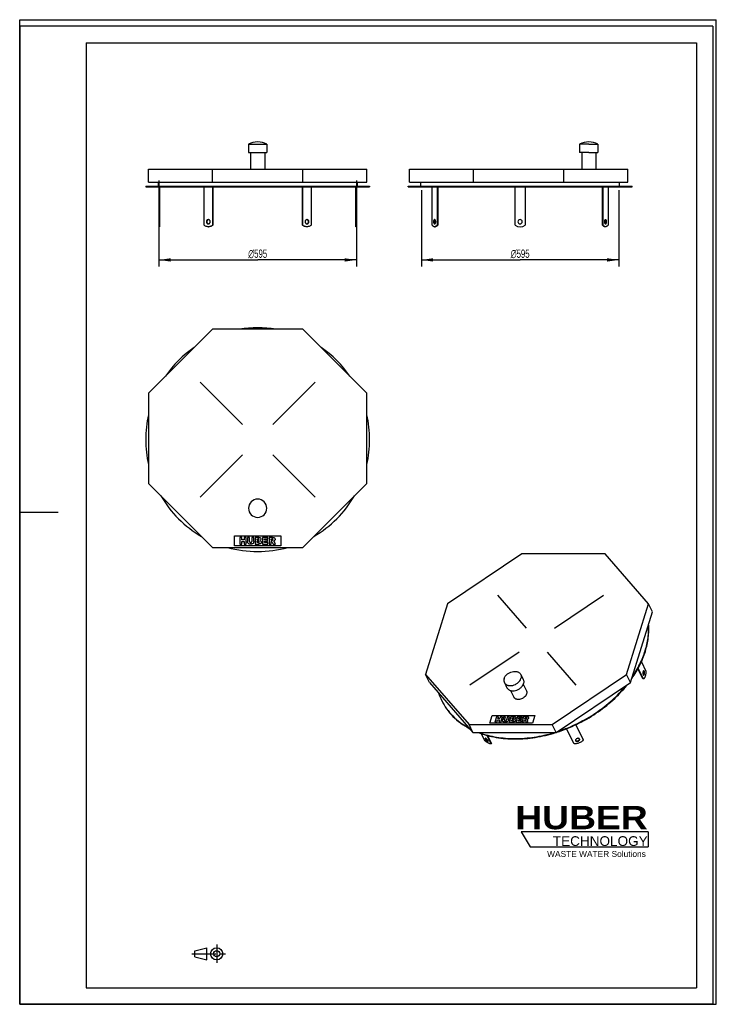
# Model space of a CAD drawing. Header units: millimetres. Extents: x 0 to 2100, y 0 to 2970.
import ezdxf

# ---------------------------------------------------------------- set-up
doc = ezdxf.new("R2010")
doc.units = ezdxf.units.MM
doc.header["$LTSCALE"] = 193.6
doc.linetypes.add('CENTER', pattern=[0.6, 0.375, -0.075, 0.075, -0.075])
doc.layers.get('0').update_dxf_attribs({"linetype": 'CONTINUOUS'})
for name, color, linetype in [('_2D-BEM', 7, 'CONTINUOUS'), ('_ACHSEN', 7, 'CONTINUOUS'), ('_KURVEN', 7, 'CONTINUOUS'), ('HUBER_Logo_BL0', 7, 'CONTINUOUS')]:
    doc.layers.add(name, color=color, linetype=linetype)
doc.styles.get("Standard").update_dxf_attribs({"font": 'txt', "width": 0.7})
doc.styles.add('TEXTSTYLE_2', font='ariblk.ttf')
doc.styles.add('TEXTSTYLE_3', font='arial.ttf')
doc.styles.add('TEXTSTYLE_4', font='gdt', dxfattribs={"width": 0.7})
doc.dimstyles.new('DIMSTYLE_1', dxfattribs={"dimtxt": 25, "dimasz": 35, "dimexe": 2, "dimexo": 1, "dimtad": 1, "dimdec": 1, "dimtxsty": 'STANDARD', "dimblk": '_FILLED', "dimblk1": '_FILLED', "dimblk2": '_FILLED', "dimcen": 0.09, "dimadec": 1, "dimazin": 2, "dimtp": 0.8, "dimtm": 0.8, "dimtfac": 1, "dimtdec": 1, "dimtofl": 0, "dimtmove": 0, "dimatfit": 3, "dimldrblk": '_FILLED', "dimfxl": 1, "dimtolj": 1, "dimarcsym": 0})

# ---------------------------------------------------------------- blocks, each defined once
blk = doc.blocks.new('HUBER_LOGO_BL0', base_point=(1705.8, 504.8))
at = {"layer": 'HUBER_Logo_BL0', "color": 5, "linetype": 'CONTINUOUS'}
for p, q in [((1894.2, 520.3), (1511.7, 520.3)), ((1511.7, 520.3), (1538.7, 475.3)), ((1894.2, 520.3), (1894.2, 475.3)), ((1538.7, 475.3), (1894.2, 475.3))]:
    blk.add_line(p, q, dxfattribs=at)
at = {"layer": 'HUBER_Logo_BL0', "color": 2, "linetype": 'CONTINUOUS', "attachment_point": 3, "line_spacing_factor": 0.78}
for s, insert, char_height, width, style in [('HUBER\\P\\Farial.ttf;\\H29.25;TECHNOLOGY ', (1893.2, 598.3), 70.2, 387.672, 'TEXTSTYLE_2'), ('WASTE WATER Solutions', (1887.6, 462.6), 18, 297.033, 'TEXTSTYLE_3')]:
    blk.add_mtext(s, dxfattribs=dict(at, insert=insert, char_height=char_height, width=width, style=style))
blk = doc.blocks.new('_FILLED')
at = {"color": 0, "linetype": 'BYBLOCK'}
blk.add_solid([(0, 0), (-1, 0.143), (-1, -0.143)], dxfattribs=at)
blk = doc.blocks.new('*D0')
at = {"layer": '_2D-BEM', "color": 2, "linetype": 'CONTINUOUS'}
for p, q in [((419.9, 2485.4), (419.9, 2225.4)), ((1014.9, 2485.4), (1014.9, 2225.4)), ((419.9, 2245.4), (717.4, 2245.4)), ((1014.9, 2245.4), (717.4, 2245.4))]:
    blk.add_line(p, q, dxfattribs=at)
at = {"layer": '_2D-BEM', "color": 2, "linetype": 'CONTINUOUS', "xscale": 35, "yscale": 35, "zscale": 35, "rotation": 180}
blk.add_blockref('_FILLED', (419.9, 2245.4), dxfattribs=at)
at = {"layer": '_2D-BEM', "color": 2, "linetype": 'CONTINUOUS', "xscale": 35, "yscale": 35, "zscale": 35}
blk.add_blockref('_FILLED', (1014.9, 2245.4), dxfattribs=at)
at = {"layer": '_2D-BEM', "color": 2, "linetype": 'CONTINUOUS', "insert": (717.4, 2276.7), "char_height": 25, "width": 133.036, "attachment_point": 2, "line_spacing_factor": 0.9, "style": 'TEXTSTYLE_4'}
blk.add_mtext('{\\Fgdt;n}\\Ftxt;595', dxfattribs=at)
blk = doc.blocks.new('*D1')
at = {"layer": '_2D-BEM', "color": 2, "linetype": 'CONTINUOUS'}
for p, q in [((1211, 2455.4), (1211, 2225.4)), ((1806, 2455.4), (1806, 2225.4)), ((1211, 2245.4), (1508.5, 2245.4)), ((1806, 2245.4), (1508.5, 2245.4))]:
    blk.add_line(p, q, dxfattribs=at)
at = {"layer": '_2D-BEM', "color": 2, "linetype": 'CONTINUOUS', "xscale": 35, "yscale": 35, "zscale": 35, "rotation": 180}
blk.add_blockref('_FILLED', (1211, 2245.4), dxfattribs=at)
at = {"layer": '_2D-BEM', "color": 2, "linetype": 'CONTINUOUS', "xscale": 35, "yscale": 35, "zscale": 35}
blk.add_blockref('_FILLED', (1806, 2245.4), dxfattribs=at)
at = {"layer": '_2D-BEM', "color": 2, "linetype": 'CONTINUOUS', "insert": (1508.5, 2276.7), "char_height": 25, "width": 133.036, "attachment_point": 2, "line_spacing_factor": 0.9, "style": 'TEXTSTYLE_4'}
blk.add_mtext('{\\Fgdt;n}\\Ftxt;595', dxfattribs=at)
blk = doc.blocks.new('PROJEKTIONSMETHODE_1_BL1', base_point=(570, 152.5))
at = {"color": 2, "linetype": 'CENTER'}
for p, q in [((593.8, 180), (593.8, 125)), ((518.7, 152.5), (621.3, 152.5))]:
    blk.add_line(p, q, dxfattribs=at)
at = {"color": 2, "linetype": 'CONTINUOUS'}
for p, q in [((527.8, 161.7), (564.5, 170.8)), ((527.8, 143.3), (527.8, 161.7)), ((564.5, 134.2), (564.5, 170.8)), ((527.8, 143.3), (564.5, 134.2))]:
    blk.add_line(p, q, dxfattribs=at)
for radius in [18.3, 9.17]:
    blk.add_circle((593.8, 152.5), radius, dxfattribs=at)

msp = doc.modelspace()

# ---------------------------------------------------------------- linework, layer by layer
at = {"color": 7, "linetype": 'CONTINUOUS'}
for p, q in [((0, 2970), (2100, 2970)), ((0, 0), (0, 2970)), ((0, 2970), (2100, 2970)), ((0, 0), (0, 2970)), ((2100, 0), (2100, 2970)), ((2100, 0), (2100, 2970)), ((388.35, 2519.4), (544.11, 2519.4)), ((388.35, 2480.4), (388.35, 2519.4)), ((544.11, 2519.4), (581.08, 2519.4)), ((581.08, 2519.4), (853.63, 2519.4)), ((581.08, 2480.4), (581.08, 2519.4)), ((853.63, 2519.4), (890.59, 2519.4)), ((853.63, 2480.4), (853.63, 2519.4)), ((890.59, 2519.4), (1046.35, 2519.4)), ((1046.35, 2480.4), (1046.35, 2519.4)), ((1175.46, 2519.4), (1335.22, 2519.4)), ((1175.46, 2480.4), (1175.46, 2519.4)), ((1335.22, 2519.4), (1368.19, 2519.4)), ((1368.19, 2519.4), (1640.74, 2519.4)), ((1368.19, 2480.4), (1368.19, 2519.4)), ((1640.74, 2519.4), (1681.7, 2519.4)), ((1640.74, 2480.4), (1640.74, 2519.4)), ((1681.7, 2519.4), (1833.46, 2519.4)), ((1833.46, 2480.4), (1833.46, 2519.4)), ((379.85, 2467.4), (379.85, 2465.4)), ((379.85, 2467.4), (417.85, 2467.4)), ((379.85, 2465.4), (419.85, 2465.4)), ((388.35, 2480.4), (581.08, 2480.4)), ((417.85, 2480.4), (417.85, 2467.4)), ((417.85, 2467.4), (1016.85, 2467.4)), ((419.85, 2465.4), (555.61, 2465.4)), ((555.61, 2465.4), (581.59, 2465.4)), ((581.08, 2480.4), (853.63, 2480.4)), ((581.59, 2465.4), (853.11, 2465.4)), ((853.11, 2465.4), (879.09, 2465.4)), ((853.63, 2480.4), (1046.35, 2480.4)), ((879.09, 2465.4), (1014.85, 2465.4)), ((1014.85, 2465.4), (1054.85, 2465.4)), ((1016.85, 2480.4), (1016.85, 2467.4)), ((1016.85, 2467.4), (1054.85, 2467.4)), ((1054.85, 2467.4), (1054.85, 2465.4)), ((1170.96, 2467.4), (1208.96, 2467.4)), ((1170.96, 2465.4), (1170.96, 2467.4)), ((1170.96, 2465.4), (1210.96, 2465.4)), ((1175.46, 2480.4), (1368.19, 2480.4)), ((1208.96, 2467.4), (1208.96, 2480.4)), ((1208.96, 2467.4), (1508.46, 2467.4)), ((1210.96, 2465.4), (1243.32, 2465.4)), ((1243.32, 2465.4), (1243.65, 2465.4)), ((1243.65, 2465.4), (1243.66, 2465.4)), ((1243.66, 2465.4), (1258.32, 2465.4)), ((1258.32, 2465.4), (1493.46, 2465.4)), ((1368.19, 2480.4), (1640.74, 2480.4)), ((1493.46, 2465.4), (1508.46, 2465.4)), ((1508.46, 2467.4), (1807.96, 2467.4)), ((1508.46, 2465.4), (1523.46, 2465.4)), ((1523.46, 2465.4), (1758.61, 2465.4)), ((1640.74, 2480.4), (1833.46, 2480.4)), ((1758.61, 2465.4), (1773.26, 2465.4)), ((1773.26, 2465.4), (1773.28, 2465.4)), ((1773.28, 2465.4), (1773.61, 2465.4)), ((1773.61, 2465.4), (1805.96, 2465.4)), ((1805.96, 2465.4), (1845.96, 2465.4)), ((1807.96, 2467.4), (1807.96, 2480.4)), ((1807.96, 2467.4), (1845.96, 2467.4)), ((1845.96, 2465.4), (1845.96, 2467.4)), ((581.08, 2036.27), (388.35, 1843.55)), ((853.63, 2036.27), (581.08, 2036.27)), ((1046.35, 1843.55), (853.63, 2036.27)), ((388.35, 1843.55), (388.35, 1570.99)), ((1046.35, 1570.99), (1046.35, 1843.55)), ((388.35, 1570.99), (581.08, 1378.27)), ((853.63, 1378.27), (1046.35, 1570.99)), ((581.08, 1378.27), (853.63, 1378.27)), ((1513.82, 1359.11), (1289.66, 1208.15)), ((1764.86, 1359.11), (1513.82, 1359.11)), ((1895.72, 1208.15), (1764.86, 1359.11)), ((1289.66, 1208.15), (1223.69, 994.65)), ((1829.74, 994.65), (1895.72, 1208.15)), ((1907.62, 1183.9), (1895.72, 1208.15)), ((1841.64, 970.41), (1907.62, 1183.9)), ((1235.58, 970.41), (1223.69, 994.65)), ((1223.69, 994.65), (1354.54, 843.68)), ((1605.58, 843.68), (1829.74, 994.65)), ((1841.64, 970.41), (1829.74, 994.65)), ((1235.58, 970.41), (1366.44, 819.44)), ((1617.48, 819.44), (1841.64, 970.41)), ((1354.54, 843.68), (1605.58, 843.68)), ((1366.44, 819.44), (1354.54, 843.68)), ((1617.48, 819.44), (1605.58, 843.68)), ((1366.44, 819.44), (1617.48, 819.44)), ((0, 0), (2100, 0)), ((0, 0), (2100, 0))]:
    msp.add_line(p, q, dxfattribs=at)
at = {"color": 3, "linetype": 'CONTINUOUS'}
for p, q in [((0, 2950), (0, 1485)), ((2090, 2950), (0, 2950)), ((2090, 2950), (2090, 0)), ((0, 1485), (0, 0)), ((0, 1485), (116, 1485)), ((2090, 0), (0, 0))]:
    msp.add_line(p, q, dxfattribs=at)
at = {"color": 5, "linetype": 'CONTINUOUS'}
for p, q in [((200, 2900), (2040, 2900)), ((200, 2900), (200, 50)), ((2040, 2900), (2040, 50)), ((200, 50), (2040, 50))]:
    msp.add_line(p, q, dxfattribs=at)
at = {"color": 7, "linetype": 'CONTINUOUS'}
for centre, radius, start, end in [((717.35, 1703.27), 337.5, 80.6658, 99.3342), ((717.35, 1703.27), 337.5, 124.49949, 145.48396), ((717.35, 1703.27), 337.5, 34.51604, 55.50051), ((717.35, 1703.27), 337.5, 167.13451, 180), ((717.35, 1703.27), 337.5, 0, 12.86549), ((717.35, 1703.27), 337.5, 180, 192.86549), ((717.35, 1703.27), 337.5, 347.13451, 360), ((717.35, 1703.27), 337.5, 210.1222, 239.86176), ((717.35, 1703.27), 337.5, 300.13824, 329.8778), ((717.35, 1703.27), 337.5, 254.37688, 285.62312), ((1430.14, 995.01), 176.57, 198.43051, 206.12754), ((1429.34, 994.66), 175.69, 206.13854, 206.59005)]:
    msp.add_arc(centre, radius, start, end, dxfattribs=at)
for points, knots in [([(1885.46, 1065.94), (1889.49, 1079), (1893.95, 1098.91), (1896.18, 1125.57), (1896.04, 1138.66), (1895.65, 1145.11)], [0, 0, 0, 0, 0.5112759, 0.7582047, 1, 1, 1, 1]), ([(1886.07, 1064.7), (1890.24, 1078.2), (1894.79, 1098.8), (1896.88, 1126.37), (1896.58, 1139.89), (1896.09, 1146.54)], [0, 0, 0, 0, 0.5115858, 0.7584118, 1, 1, 1, 1]), ([(1845.5, 982.85), (1854.41, 995.73), (1870.12, 1022.05), (1881.67, 1050.48), (1886.07, 1064.7)], [0, 0, 0, 0, 0.5125795, 1, 1, 1, 1]), ([(1846.72, 986.77), (1855.19, 999.26), (1870.15, 1024.76), (1881.21, 1052.21), (1885.46, 1065.94)], [0, 0, 0, 0, 0.512191, 1, 1, 1, 1]), ([(1619.29, 820.64), (1640.14, 827.3), (1680.95, 843.64), (1737.78, 876.26), (1788.56, 915.92), (1817.78, 946.81), (1830.76, 963.05)], [0, 0, 0, 0, 0.2542065, 0.5085868, 0.7585629, 1, 1, 1, 1]), ([(1623.46, 823.44), (1643.45, 830.07), (1682.58, 846.1), (1737.16, 877.63), (1786.13, 915.68), (1814.52, 945.17), (1827.22, 960.68)], [0, 0, 0, 0, 0.25414, 0.5082745, 0.7581731, 1, 1, 1, 1]), ([(1272.22, 916.02), (1276.49, 907.32), (1286.56, 890.49), (1305.75, 867.86), (1328.77, 848.08), (1346.14, 837.17), (1355.28, 832.25)], [0, 0, 0, 0, 0.2426399, 0.4883896, 0.7400731, 1, 1, 1, 1]), ([(1272.23, 916.02), (1276.48, 907.52), (1286.45, 891.09), (1305.33, 868.96), (1327.88, 849.57), (1344.86, 838.82), (1353.8, 833.97)], [0, 0, 0, 0, 0.2427176, 0.4885665, 0.7402537, 1, 1, 1, 1]), ([(1383.41, 819.42), (1400.35, 812.94), (1427.29, 805.79), (1464.44, 801.1), (1503.99, 799.51), (1555.05, 803.75), (1595.36, 813.22), (1615.41, 819.42)], [0, 0, 0, 0, 0.2305907, 0.3514273, 0.4756924, 0.7331449, 1, 1, 1, 1]), ([(1386.14, 819.41), (1402.65, 813.36), (1428.8, 806.68), (1464.79, 802.29), (1503.01, 800.81), (1552.31, 804.76), (1591.28, 813.61), (1610.68, 819.41)], [0, 0, 0, 0, 0.2312383, 0.3521981, 0.4764624, 0.7336282, 1, 1, 1, 1])]:
    msp.add_open_spline(points, degree=3, knots=knots, dxfattribs=at)
at = {"layer": '_ACHSEN', "color": 7, "linetype": 'CONTINUOUS'}
for p, q in [((689.85, 2594.4), (689.85, 2569.4)), ((689.85, 2594.4), (744.85, 2594.4)), ((744.85, 2594.4), (744.85, 2569.4)), ((1687.96, 2594.4), (1687.96, 2569.4)), ((1715.46, 2594.4), (1687.96, 2594.4)), ((1715.46, 2594.4), (1742.96, 2594.4)), ((1742.96, 2594.4), (1742.96, 2569.4)), ((689.85, 2569.4), (696.15, 2569.4)), ((696.15, 2569.4), (738.55, 2569.4)), ((696.15, 2569.4), (696.15, 2519.4)), ((738.55, 2569.4), (744.85, 2569.4)), ((738.55, 2569.4), (738.55, 2519.4)), ((1694.26, 2569.4), (1687.96, 2569.4)), ((1715.46, 2569.4), (1694.26, 2569.4)), ((1694.26, 2569.4), (1694.26, 2519.4)), ((1715.46, 2569.4), (1736.66, 2569.4)), ((1736.66, 2569.4), (1742.96, 2569.4)), ((1736.66, 2569.4), (1736.66, 2519.4)), ((419.85, 2465.4), (419.85, 2350.4)), ((421.85, 2465.4), (421.85, 2350.4)), ((555.61, 2350.4), (555.61, 2465.4)), ((581.59, 2465.4), (581.59, 2350.4)), ((582.59, 2465.4), (582.59, 2350.4)), ((852.11, 2350.4), (852.11, 2465.4)), ((853.11, 2350.4), (853.11, 2465.4)), ((879.09, 2465.4), (879.09, 2350.4)), ((1012.85, 2350.4), (1012.85, 2465.4)), ((1014.85, 2350.4), (1014.85, 2465.4)), ((1243.32, 2350.4), (1243.32, 2465.4)), ((1258.32, 2465.4), (1258.32, 2350.4)), ((1260.05, 2465.4), (1260.05, 2350.4)), ((1493.46, 2350.4), (1493.46, 2465.4)), ((1523.46, 2465.4), (1523.46, 2350.4)), ((1756.87, 2350.4), (1756.87, 2465.4)), ((1758.61, 2350.4), (1758.61, 2465.4)), ((1773.61, 2465.4), (1773.61, 2350.4)), ((419.85, 2350.4), (419.85, 2345.4)), ((419.85, 2350.4), (421.85, 2350.4)), ((421.85, 2350.4), (421.85, 2345.4)), ((581.59, 2350.4), (582.59, 2350.4)), ((853.11, 2350.4), (852.11, 2350.4)), ((1012.85, 2345.4), (1012.85, 2350.4)), ((1014.85, 2350.4), (1012.85, 2350.4)), ((1014.85, 2345.4), (1014.85, 2350.4)), ((1258.32, 2350.4), (1260.05, 2350.4)), ((1758.61, 2350.4), (1756.87, 2350.4)), ((419.85, 2345.4), (421.85, 2345.4)), ((568.6, 2345.4), (569.6, 2345.4)), ((866.1, 2345.4), (865.1, 2345.4)), ((1014.85, 2345.4), (1012.85, 2345.4)), ((1250.82, 2345.4), (1252.55, 2345.4)), ((1766.11, 2345.4), (1764.37, 2345.4)), ((1878.83, 981.46), (1863.68, 1012.33)), ((1880.67, 981.46), (1864.66, 1014.1)), ((1874.09, 1033.18), (1887.93, 1004.96)), ((1510.44, 994.85), (1518.06, 979.31)), ((1880.67, 981.46), (1878.83, 981.46)), ((1461.06, 970.62), (1468.69, 955.08)), ((1517.97, 965.2), (1527.66, 945.46)), ((1479.91, 946.52), (1489.6, 926.78)), ((1676.22, 843.09), (1698.71, 797.27)), ((1676.36, 843.15), (1698.21, 798.63)), ((1400.76, 797.27), (1391.29, 816.58)), ((1408.42, 811.28), (1421.06, 785.52)), ((1410.72, 810.67), (1422.4, 786.88)), ((1671.15, 785.52), (1648.74, 831.18)), ((1421.06, 785.52), (1422.4, 786.88)), ((1675.78, 795.36), (1675.91, 795.07)), ((1687.97, 799.87), (1687.85, 800.16)), ((1698.71, 797.27), (1698.21, 798.63))]:
    msp.add_line(p, q, dxfattribs=at)
for centre, radius, start, end in [((717.35, 2543.91), 57.5, 90, 118.57188), ((717.35, 2543.91), 57.5, 61.42812, 90), ((1715.46, 2543.91), 57.5, 90, 118.57188), ((1715.46, 2543.91), 57.5, 61.42812, 90), ((569.61, 2361.98), 4.92, 95.89133, 101.54258), ((569.61, 2358.83), 4.92, 258.45742, 264.10867), ((865.1, 2361.98), 4.92, 78.45742, 84.10867), ((865.1, 2358.83), 4.92, 275.89133, 281.54258), ((1508.46, 2370.4), 25, 233.1301, 306.8699), ((1508.46, 2360.4), 6.5, 0, 180), ((1508.46, 2360.4), 6.5, 180, 360), ((568.6, 2364.16), 18.76, 270.00046, 273.04959), ((866.1, 2364.16), 18.76, 266.95041, 269.99954), ((717.35, 1496.27), 27.5, 0, 180), ((717.35, 1496.27), 27.5, 180, 360)]:
    msp.add_arc(centre, radius, start, end, dxfattribs=at)
for points, knots in [([(568.6, 2345.4), (567.44, 2345.4), (565.1, 2345.62), (561.7, 2346.59), (558.48, 2348.18), (556.53, 2349.61), (555.61, 2350.4)], [0, 0, 0, 0, 0.2452308, 0.4925188, 0.743664, 1, 1, 1, 1]), ([(568.6, 2366.9), (568.23, 2366.9), (567.49, 2366.82), (566.06, 2366.31), (564.47, 2365.07), (563.25, 2362.91), (562.97, 2361.25), (562.97, 2360.4)], [0, 0, 0, 0, 0.1164523, 0.2343401, 0.477366, 0.7340619, 1, 1, 1, 1]), ([(562.97, 2360.4), (562.97, 2359.56), (563.25, 2357.89), (564.47, 2355.74), (566.06, 2354.49), (567.49, 2353.99), (568.23, 2353.9), (568.6, 2353.9)], [0, 0, 0, 0, 0.2659381, 0.522634, 0.7656599, 0.8835477, 1, 1, 1, 1]), ([(568.62, 2366.81), (567.97, 2366.67), (566.68, 2366.12), (565.17, 2364.62), (564.2, 2362.64), (563.97, 2361.15), (563.97, 2360.4)], [0, 0, 0, 0, 0.2340951, 0.4790605, 0.735823, 1, 1, 1, 1]), ([(563.97, 2360.4), (563.97, 2359.65), (564.2, 2358.17), (565.17, 2356.19), (566.68, 2354.69), (567.97, 2354.14), (568.62, 2354)], [0, 0, 0, 0, 0.264177, 0.5209395, 0.7659049, 1, 1, 1, 1]), ([(574.23, 2360.4), (574.23, 2361.25), (573.95, 2362.91), (572.73, 2365.07), (571.15, 2366.31), (569.71, 2366.82), (568.97, 2366.9), (568.6, 2366.9)], [0, 0, 0, 0, 0.2659381, 0.522634, 0.7656599, 0.8835477, 1, 1, 1, 1]), ([(568.6, 2353.9), (568.97, 2353.9), (569.71, 2353.99), (571.15, 2354.49), (572.73, 2355.74), (573.95, 2357.89), (574.23, 2359.56), (574.23, 2360.4)], [0, 0, 0, 0, 0.1164523, 0.2343401, 0.477366, 0.7340619, 1, 1, 1, 1]), ([(582.59, 2350.4), (581.68, 2349.61), (579.73, 2348.18), (576.5, 2346.59), (573.1, 2345.62), (570.76, 2345.4), (569.6, 2345.4)], [0, 0, 0, 0, 0.256336, 0.5074812, 0.7547692, 1, 1, 1, 1]), ([(581.59, 2350.4), (580.74, 2349.67), (578.94, 2348.33), (575.97, 2346.8), (572.84, 2345.79), (570.68, 2345.49), (569.6, 2345.43)], [0, 0, 0, 0, 0.2561283, 0.5073739, 0.7548343, 1, 1, 1, 1]), ([(865.1, 2345.4), (863.94, 2345.4), (861.6, 2345.62), (858.2, 2346.59), (854.98, 2348.18), (853.03, 2349.61), (852.11, 2350.4)], [0, 0, 0, 0, 0.2452308, 0.4925188, 0.743664, 1, 1, 1, 1]), ([(865.1, 2345.43), (864.03, 2345.49), (861.87, 2345.79), (858.73, 2346.8), (855.77, 2348.33), (853.96, 2349.67), (853.11, 2350.4)], [0, 0, 0, 0, 0.2451657, 0.4926261, 0.7438717, 1, 1, 1, 1]), ([(866.1, 2366.9), (865.73, 2366.9), (864.99, 2366.82), (863.56, 2366.31), (861.97, 2365.07), (860.75, 2362.91), (860.47, 2361.25), (860.47, 2360.4)], [0, 0, 0, 0, 0.1164523, 0.2343401, 0.477366, 0.7340619, 1, 1, 1, 1]), ([(860.47, 2360.4), (860.47, 2359.56), (860.75, 2357.89), (861.97, 2355.74), (863.56, 2354.49), (864.99, 2353.99), (865.73, 2353.9), (866.1, 2353.9)], [0, 0, 0, 0, 0.2659381, 0.522634, 0.7656599, 0.8835477, 1, 1, 1, 1]), ([(870.73, 2360.4), (870.73, 2361.15), (870.51, 2362.64), (869.53, 2364.62), (868.02, 2366.12), (866.73, 2366.67), (866.08, 2366.81)], [0, 0, 0, 0, 0.264177, 0.5209395, 0.7659049, 1, 1, 1, 1]), ([(866.08, 2354), (866.73, 2354.14), (868.02, 2354.69), (869.53, 2356.19), (870.51, 2358.17), (870.73, 2359.65), (870.73, 2360.4)], [0, 0, 0, 0, 0.2340951, 0.4790605, 0.735823, 1, 1, 1, 1]), ([(871.73, 2360.4), (871.73, 2361.25), (871.45, 2362.91), (870.23, 2365.07), (868.65, 2366.31), (867.21, 2366.82), (866.47, 2366.9), (866.1, 2366.9)], [0, 0, 0, 0, 0.2659381, 0.522634, 0.7656599, 0.8835477, 1, 1, 1, 1]), ([(866.1, 2353.9), (866.47, 2353.9), (867.21, 2353.99), (868.65, 2354.49), (870.23, 2355.74), (871.45, 2357.89), (871.73, 2359.56), (871.73, 2360.4)], [0, 0, 0, 0, 0.1164523, 0.2343401, 0.477366, 0.7340619, 1, 1, 1, 1]), ([(879.09, 2350.4), (878.18, 2349.61), (876.23, 2348.18), (873, 2346.59), (869.6, 2345.62), (867.26, 2345.4), (866.1, 2345.4)], [0, 0, 0, 0, 0.256336, 0.5074812, 0.7547692, 1, 1, 1, 1]), ([(1250.82, 2345.4), (1250.14, 2345.4), (1248.73, 2345.64), (1246.74, 2346.66), (1244.89, 2348.28), (1243.83, 2349.65), (1243.32, 2350.4)], [0, 0, 0, 0, 0.2165686, 0.4487191, 0.7078718, 1, 1, 1, 1]), ([(1250.82, 2366.9), (1250.6, 2366.9), (1250.15, 2366.81), (1249.53, 2366.41), (1248.97, 2365.79), (1248.28, 2364.64), (1247.72, 2362.81), (1247.57, 2361.24), (1247.57, 2360.4)], [0, 0, 0, 0, 0.0823068, 0.1731319, 0.27789, 0.3984498, 0.6816237, 1, 1, 1, 1]), ([(1247.57, 2360.4), (1247.57, 2359.57), (1247.72, 2357.99), (1248.28, 2356.17), (1248.97, 2355.02), (1249.53, 2354.4), (1250.15, 2354), (1250.6, 2353.9), (1250.82, 2353.9)], [0, 0, 0, 0, 0.3183763, 0.6015502, 0.72211, 0.8268681, 0.9176932, 1, 1, 1, 1]), ([(1251.69, 2366.67), (1251.31, 2366.46), (1250.59, 2365.74), (1249.87, 2364.27), (1249.41, 2362.44), (1249.3, 2361.1), (1249.3, 2360.4)], [0, 0, 0, 0, 0.1872802, 0.4228941, 0.6998978, 1, 1, 1, 1]), ([(1249.3, 2360.4), (1249.3, 2359.71), (1249.41, 2358.37), (1249.87, 2356.54), (1250.59, 2355.07), (1251.31, 2354.35), (1251.69, 2354.14)], [0, 0, 0, 0, 0.3001022, 0.5771059, 0.8127198, 1, 1, 1, 1]), ([(1254.07, 2360.4), (1254.07, 2361.24), (1253.92, 2362.81), (1253.36, 2364.64), (1252.67, 2365.79), (1252.12, 2366.41), (1251.49, 2366.81), (1251.04, 2366.9), (1250.82, 2366.9)], [0, 0, 0, 0, 0.3183763, 0.6015502, 0.72211, 0.8268681, 0.9176932, 1, 1, 1, 1]), ([(1250.82, 2353.9), (1251.04, 2353.9), (1251.49, 2354), (1252.12, 2354.4), (1252.67, 2355.02), (1253.36, 2356.17), (1253.92, 2357.99), (1254.07, 2359.57), (1254.07, 2360.4)], [0, 0, 0, 0, 0.0823068, 0.1731319, 0.27789, 0.3984498, 0.6816237, 1, 1, 1, 1]), ([(1258.32, 2350.4), (1257.81, 2349.65), (1256.75, 2348.28), (1254.9, 2346.66), (1252.91, 2345.64), (1251.5, 2345.4), (1250.82, 2345.4)], [0, 0, 0, 0, 0.2921282, 0.5512809, 0.7834314, 1, 1, 1, 1]), ([(1260.05, 2350.4), (1259.55, 2349.65), (1258.49, 2348.28), (1256.63, 2346.66), (1254.64, 2345.64), (1253.23, 2345.4), (1252.55, 2345.4)], [0, 0, 0, 0, 0.2921282, 0.5512809, 0.7834314, 1, 1, 1, 1]), ([(1764.37, 2345.4), (1763.7, 2345.4), (1762.29, 2345.64), (1760.3, 2346.66), (1758.44, 2348.28), (1757.38, 2349.65), (1756.87, 2350.4)], [0, 0, 0, 0, 0.2165686, 0.4487191, 0.7078718, 1, 1, 1, 1]), ([(1766.11, 2345.4), (1765.43, 2345.4), (1764.02, 2345.64), (1762.03, 2346.66), (1760.17, 2348.28), (1759.11, 2349.65), (1758.61, 2350.4)], [0, 0, 0, 0, 0.2165686, 0.4487191, 0.7078718, 1, 1, 1, 1]), ([(1766.11, 2366.9), (1765.89, 2366.9), (1765.43, 2366.81), (1764.81, 2366.41), (1764.25, 2365.79), (1763.57, 2364.64), (1763, 2362.81), (1762.86, 2361.24), (1762.86, 2360.4)], [0, 0, 0, 0, 0.0823068, 0.1731319, 0.27789, 0.3984498, 0.6816237, 1, 1, 1, 1]), ([(1762.86, 2360.4), (1762.86, 2359.57), (1763, 2357.99), (1763.57, 2356.17), (1764.25, 2355.02), (1764.81, 2354.4), (1765.43, 2354), (1765.89, 2353.9), (1766.11, 2353.9)], [0, 0, 0, 0, 0.3183763, 0.6015502, 0.72211, 0.8268681, 0.9176932, 1, 1, 1, 1]), ([(1767.62, 2360.4), (1767.62, 2361.1), (1767.52, 2362.44), (1767.05, 2364.27), (1766.33, 2365.74), (1765.62, 2366.46), (1765.24, 2366.67)], [0, 0, 0, 0, 0.3001022, 0.5771059, 0.8127198, 1, 1, 1, 1]), ([(1765.24, 2354.14), (1765.62, 2354.35), (1766.33, 2355.07), (1767.05, 2356.54), (1767.52, 2358.37), (1767.62, 2359.71), (1767.62, 2360.4)], [0, 0, 0, 0, 0.1872802, 0.4228941, 0.6998978, 1, 1, 1, 1]), ([(1769.36, 2360.4), (1769.36, 2361.24), (1769.21, 2362.81), (1768.64, 2364.64), (1767.96, 2365.79), (1767.4, 2366.41), (1766.78, 2366.81), (1766.32, 2366.9), (1766.11, 2366.9)], [0, 0, 0, 0, 0.3183763, 0.6015502, 0.72211, 0.8268681, 0.9176932, 1, 1, 1, 1]), ([(1766.11, 2353.9), (1766.32, 2353.9), (1766.78, 2354), (1767.4, 2354.4), (1767.96, 2355.02), (1768.64, 2356.17), (1769.21, 2357.99), (1769.36, 2359.57), (1769.36, 2360.4)], [0, 0, 0, 0, 0.0823068, 0.1731319, 0.27789, 0.3984498, 0.6816237, 1, 1, 1, 1]), ([(1773.61, 2350.4), (1773.1, 2349.65), (1772.04, 2348.28), (1770.18, 2346.66), (1768.19, 2345.64), (1766.78, 2345.4), (1766.11, 2345.4)], [0, 0, 0, 0, 0.2921282, 0.5512809, 0.7834314, 1, 1, 1, 1]), ([(1460.42, 982.74), (1460.1, 981.69), (1459.62, 979.59), (1459.48, 976.43), (1459.93, 973.4), (1460.63, 971.51), (1461.06, 970.62)], [0, 0, 0, 0, 0.2644249, 0.5170838, 0.7609157, 1, 1, 1, 1]), ([(1460.42, 982.74), (1461.16, 985.13), (1463.61, 989.88), (1468.22, 994.82), (1472.74, 998.2), (1477.74, 1001.11), (1484.45, 1003.62), (1491.44, 1004.48), (1496.75, 1004.04), (1500.39, 1003.18), (1503.67, 1001.8), (1506.5, 999.93), (1508.82, 997.61), (1509.97, 995.8), (1510.44, 994.85)], [0, 0, 0, 0, 0.1207864, 0.2527778, 0.321804, 0.3917686, 0.5309321, 0.664042, 0.7268775, 0.7866686, 0.8433971, 0.8973742, 0.9492559, 1, 1, 1, 1]), ([(1461.06, 970.62), (1461.53, 969.68), (1462.68, 967.86), (1465, 965.55), (1467.83, 963.68), (1471.11, 962.3), (1474.75, 961.43), (1480.06, 960.99), (1487.05, 961.86), (1493.76, 964.37), (1498.76, 967.28), (1503.27, 970.66), (1507.88, 975.59), (1510.34, 980.34), (1511.08, 982.74)], [0, 0, 0, 0, 0.0507441, 0.1026258, 0.1566029, 0.2133314, 0.2731225, 0.335958, 0.4690679, 0.6082314, 0.678196, 0.7472222, 0.8792136, 1, 1, 1, 1]), ([(1510.44, 994.85), (1510.87, 993.96), (1511.57, 992.07), (1512.02, 989.04), (1511.87, 985.88), (1511.4, 983.78), (1511.08, 982.74)], [0, 0, 0, 0, 0.2390843, 0.4829162, 0.7355751, 1, 1, 1, 1]), ([(1881.25, 1005.93), (1881.12, 1005.93), (1880.84, 1005.87), (1880.45, 1005.62), (1880.09, 1005.23), (1879.62, 1004.48), (1879.16, 1003.25), (1878.81, 1001.52), (1878.68, 999.6), (1878.78, 997.66), (1879.08, 995.89), (1879.45, 994.8), (1879.68, 994.34)], [0, 0, 0, 0, 0.0313934, 0.066536, 0.1078922, 0.1565391, 0.2753624, 0.4178848, 0.5738379, 0.7308845, 0.876531, 1, 1, 1, 1]), ([(1879.68, 994.34), (1879.78, 994.13), (1879.99, 993.75), (1880.38, 993.3), (1880.8, 993), (1881.11, 992.93), (1881.25, 992.93)], [0, 0, 0, 0, 0.3159479, 0.5820842, 0.8045575, 1, 1, 1, 1]), ([(1880.98, 1004.52), (1880.94, 1004.62), (1880.75, 1004.96), (1880.53, 1005.29), (1880.33, 1005.48)], [0, 0, 0, 0, 0.2786223, 1, 1, 1, 1]), ([(1880.33, 993.38), (1880.57, 993.61), (1880.99, 994.26), (1881.44, 995.44), (1881.77, 996.88), (1881.94, 998.48), (1881.95, 1000.15), (1881.8, 1001.77), (1881.5, 1003.24), (1881.18, 1004.13), (1880.98, 1004.52)], [0, 0, 0, 0, 0.0866466, 0.1962804, 0.3252186, 0.4669439, 0.613478, 0.7563449, 0.8874461, 1, 1, 1, 1]), ([(1887.93, 1004.96), (1887.91, 1002.33), (1887.63, 998.46), (1886.76, 993.52), (1885.91, 990.19), (1884.86, 987.26), (1883.64, 984.79), (1882.29, 982.84), (1881.22, 981.83), (1880.67, 981.46)], [0, 0, 0, 0, 0.3121755, 0.4589902, 0.5954763, 0.719105, 0.8280294, 0.9214149, 1, 1, 1, 1]), ([(1882.83, 1004.52), (1882.72, 1004.73), (1882.51, 1005.1), (1882.13, 1005.56), (1881.71, 1005.86), (1881.4, 1005.93), (1881.25, 1005.93)], [0, 0, 0, 0, 0.3159479, 0.5820842, 0.8045575, 1, 1, 1, 1]), ([(1881.25, 992.93), (1881.38, 992.93), (1881.67, 992.99), (1882.06, 993.24), (1882.42, 993.63), (1882.89, 994.38), (1883.35, 995.61), (1883.69, 997.34), (1883.82, 999.26), (1883.73, 1001.2), (1883.42, 1002.97), (1883.05, 1004.05), (1882.83, 1004.52)], [0, 0, 0, 0, 0.0313934, 0.066536, 0.1078922, 0.1565391, 0.2753624, 0.4178848, 0.5738379, 0.7308845, 0.876531, 1, 1, 1, 1]), ([(1468.69, 955.08), (1469.15, 954.14), (1470.31, 952.32), (1472.62, 950.01), (1475.46, 948.13), (1478.74, 946.75), (1482.38, 945.89), (1487.69, 945.45), (1494.67, 946.32), (1501.39, 948.83), (1506.39, 951.74), (1510.9, 955.12), (1515.51, 960.05), (1517.96, 964.8), (1518.7, 967.2)], [0, 0, 0, 0, 0.0507441, 0.1026258, 0.1566029, 0.2133314, 0.2731225, 0.335958, 0.4690679, 0.6082314, 0.678196, 0.7472222, 0.8792136, 1, 1, 1, 1]), ([(1518.06, 979.31), (1518.5, 978.42), (1519.19, 976.53), (1519.64, 973.5), (1519.5, 970.34), (1519.03, 968.24), (1518.7, 967.2)], [0, 0, 0, 0, 0.2390843, 0.4829162, 0.7355751, 1, 1, 1, 1]), ([(1528.15, 936.12), (1527.58, 934.27), (1525.69, 930.61), (1522.14, 926.81), (1518.66, 924.2), (1514.8, 921.95), (1509.63, 920.02), (1504.24, 919.35), (1500.15, 919.69), (1497.34, 920.36), (1494.81, 921.42), (1492.63, 922.86), (1490.84, 924.65), (1489.95, 926.05), (1489.6, 926.78)], [0, 0, 0, 0, 0.1207864, 0.2527778, 0.321804, 0.3917686, 0.5309321, 0.664042, 0.7268775, 0.7866686, 0.8433971, 0.8973742, 0.9492559, 1, 1, 1, 1]), ([(1527.66, 945.46), (1528, 944.77), (1528.53, 943.31), (1529, 940.15), (1528.64, 937.69), (1528.15, 936.12)], [0, 0, 0, 0, 0.2395658, 0.4838887, 1, 1, 1, 1]), ([(1403.24, 802.18), (1403.15, 802.09), (1403.03, 801.83), (1403.03, 801.36), (1403.18, 800.78), (1403.36, 800.38), (1403.46, 800.16)], [0, 0, 0, 0, 0.1693051, 0.3817416, 0.6574059, 1, 1, 1, 1]), ([(1412.26, 795.07), (1412.03, 795.53), (1411.44, 796.49), (1410.34, 797.88), (1409.02, 799.26), (1407.61, 800.49), (1406.4, 801.36), (1405.49, 801.88), (1404.89, 802.16), (1404.35, 802.33), (1403.89, 802.4), (1403.51, 802.37), (1403.31, 802.25), (1403.24, 802.18)], [0, 0, 0, 0, 0.1275652, 0.2782049, 0.4398875, 0.5992188, 0.7430864, 0.8056565, 0.8604679, 0.9068315, 0.9446349, 0.9747798, 1, 1, 1, 1]), ([(1404.49, 802.28), (1404.51, 802.22), (1404.6, 801.96), (1404.71, 801.7), (1404.8, 801.51)], [0, 0, 0, 0, 0.2291047, 1, 1, 1, 1]), ([(1687.85, 800.16), (1687.72, 800.42), (1687.38, 800.92), (1686.67, 801.53), (1685.8, 801.99), (1684.4, 802.39), (1682.43, 802.44), (1680.07, 801.84), (1677.96, 800.67), (1676.59, 799.29), (1675.89, 798.05), (1675.61, 797.12), (1675.56, 796.21), (1675.68, 795.63), (1675.78, 795.36)], [0, 0, 0, 0, 0.0512439, 0.1050335, 0.1626019, 0.2244657, 0.3595633, 0.5041896, 0.6478009, 0.7802313, 0.8405011, 0.8965826, 0.9492571, 1, 1, 1, 1]), ([(1421.06, 785.52), (1420.52, 785.43), (1419.26, 785.47), (1417.24, 785.98), (1414.9, 786.94), (1412.31, 788.31), (1409.53, 790.08), (1405.55, 792.98), (1402.65, 795.48), (1400.76, 797.27)], [0, 0, 0, 0, 0.0686659, 0.1553357, 0.2607502, 0.3838241, 0.522397, 0.6735982, 1, 1, 1, 1]), ([(1403.46, 800.16), (1403.69, 799.69), (1404.29, 798.74), (1405.39, 797.34), (1406.71, 795.97), (1408.12, 794.73), (1409.32, 793.87), (1410.24, 793.34), (1410.84, 793.07), (1411.37, 792.89), (1411.83, 792.82), (1412.21, 792.86), (1412.41, 792.97), (1412.49, 793.04)], [0, 0, 0, 0, 0.1275652, 0.2782049, 0.4398875, 0.5992188, 0.7430864, 0.8056565, 0.8604679, 0.9068315, 0.9446349, 0.9747798, 1, 1, 1, 1]), ([(1404.8, 801.51), (1404.98, 801.16), (1405.42, 800.41), (1406.53, 798.9), (1408.23, 797.1), (1410.1, 795.57), (1411.57, 794.69), (1412.25, 794.39), (1412.57, 794.3)], [0, 0, 0, 0, 0.1106383, 0.2390459, 0.5229938, 0.7944181, 0.9081174, 1, 1, 1, 1]), ([(1412.49, 793.04), (1412.57, 793.13), (1412.7, 793.39), (1412.69, 793.86), (1412.54, 794.44), (1412.37, 794.85), (1412.26, 795.07)], [0, 0, 0, 0, 0.1693051, 0.3817416, 0.6574059, 1, 1, 1, 1]), ([(1698.71, 797.27), (1697.16, 795.35), (1693.37, 791.83), (1686.54, 788.01), (1678.97, 785.72), (1673.7, 785.35), (1671.15, 785.52)], [0, 0, 0, 0, 0.2392544, 0.494328, 0.7524341, 1, 1, 1, 1]), ([(1675.61, 796.06), (1675.92, 795.6), (1676.85, 794.78), (1678.68, 794.19), (1680.8, 794.15), (1682.97, 794.68), (1684.96, 795.7), (1686.54, 797.1), (1687.54, 798.75), (1687.71, 799.97), (1687.64, 800.52)], [0, 0, 0, 0, 0.1049478, 0.2241204, 0.3577942, 0.5001611, 0.6424943, 0.7760773, 0.8951351, 1, 1, 1, 1]), ([(1675.91, 795.07), (1676.03, 794.8), (1676.37, 794.3), (1677.08, 793.69), (1677.96, 793.24), (1679.35, 792.83), (1681.33, 792.78), (1683.68, 793.38), (1685.79, 794.55), (1687.17, 795.93), (1687.86, 797.17), (1688.15, 798.1), (1688.2, 799.01), (1688.07, 799.6), (1687.97, 799.87)], [0, 0, 0, 0, 0.0512439, 0.1050335, 0.1626019, 0.2244657, 0.3595633, 0.5041896, 0.6478009, 0.7802313, 0.8405011, 0.8965826, 0.9492571, 1, 1, 1, 1])]:
    msp.add_open_spline(points, degree=3, knots=knots, dxfattribs=at)
at = {"layer": '_KURVEN', "color": 4, "linetype": 'CONTINUOUS'}
for p, q in [((671.39, 1749.23), (544.11, 1876.51)), ((763.31, 1749.23), (890.59, 1876.51)), ((671.39, 1657.31), (544.11, 1530.03)), ((763.31, 1657.31), (890.59, 1530.03)), ((647.35, 1413.27), (787.35, 1413.27)), ((647.35, 1383.27), (647.35, 1413.27)), ((663.26, 1408.27), (663.26, 1388.27)), ((669.44, 1408.27), (663.26, 1408.27)), ((669.44, 1401.27), (669.44, 1408.27)), ((676.19, 1401.27), (669.44, 1401.27)), ((669.44, 1388.27), (669.44, 1396.36)), ((669.44, 1396.36), (676.19, 1396.36)), ((682.4, 1408.27), (676.19, 1408.27)), ((676.19, 1408.27), (676.19, 1401.27)), ((676.19, 1396.36), (676.19, 1388.27)), ((682.4, 1388.27), (682.4, 1408.27)), ((692.69, 1408.27), (686.52, 1408.27)), ((686.52, 1408.27), (686.52, 1396.35)), ((692.69, 1396.06), (692.69, 1408.27)), ((699.52, 1408.27), (699.52, 1396.06)), ((705.69, 1408.27), (699.52, 1408.27)), ((705.69, 1396.35), (705.69, 1408.27)), ((709.79, 1408.27), (709.79, 1388.27)), ((721.36, 1408.27), (709.79, 1408.27)), ((716.03, 1400.43), (716.03, 1404.22)), ((716.03, 1404.22), (718.76, 1404.22)), ((718.72, 1400.43), (716.03, 1400.43)), ((716.03, 1392.57), (716.03, 1396.62)), ((716.03, 1396.62), (719.17, 1396.62)), ((748.06, 1408.27), (731.5, 1408.27)), ((731.5, 1408.27), (731.5, 1388.27)), ((737.69, 1400.82), (737.69, 1404)), ((737.69, 1404), (748.06, 1404)), ((747.31, 1400.82), (737.69, 1400.82)), ((737.69, 1392.8), (737.69, 1396.74)), ((737.69, 1396.74), (747.31, 1396.74)), ((747.31, 1396.74), (747.31, 1400.82)), ((748.06, 1404), (748.06, 1408.27)), ((762.07, 1408.27), (751.77, 1408.27)), ((751.77, 1408.27), (751.77, 1388.27)), ((757.98, 1400.17), (757.98, 1404.23)), ((757.98, 1404.23), (760.69, 1404.23)), ((760.59, 1400.17), (757.98, 1400.17)), ((757.98, 1388.27), (757.98, 1396.39)), ((757.98, 1396.39), (758.53, 1396.39)), ((787.35, 1413.27), (787.35, 1383.27)), ((787.35, 1383.27), (647.35, 1383.27)), ((663.26, 1388.27), (669.44, 1388.27)), ((676.19, 1388.27), (682.4, 1388.27)), ((709.79, 1388.27), (720.46, 1388.27)), ((719.18, 1392.57), (716.03, 1392.57)), ((731.5, 1388.27), (748.36, 1388.27)), ((748.36, 1392.8), (737.69, 1392.8)), ((748.36, 1388.27), (748.36, 1392.8)), ((751.77, 1388.27), (757.98, 1388.27)), ((761.16, 1394.38), (764.46, 1388.27)), ((764.46, 1388.27), (771.45, 1388.27)), ((771.45, 1388.27), (768.44, 1394.05)), ((1527.53, 1134.27), (1441.11, 1233.97)), ((1612.19, 1134.27), (1760.24, 1233.97)), ((1505.28, 1062.26), (1357.23, 962.56)), ((1589.94, 1062.26), (1676.36, 962.56)), ((1416.8, 847.6), (1424.06, 871.1)), ((1424.06, 871.1), (1553.01, 871.1)), ((1437.5, 867.18), (1432.66, 851.52)), ((1443.19, 867.18), (1437.5, 867.18)), ((1441.5, 861.7), (1443.19, 867.18)), ((1447.72, 861.7), (1441.5, 861.7)), ((1449.41, 867.18), (1447.72, 861.7)), ((1455.13, 867.18), (1449.41, 867.18)), ((1450.29, 851.52), (1455.13, 867.18)), ((1458.93, 867.18), (1456.04, 857.84)), ((1464.61, 867.18), (1458.93, 867.18)), ((1461.65, 857.62), (1464.61, 867.18)), ((1470.9, 867.18), (1467.95, 857.62)), ((1476.58, 867.18), (1470.9, 867.18)), ((1473.7, 857.84), (1476.58, 867.18)), ((1480.36, 867.18), (1475.52, 851.52)), ((1491.02, 867.18), (1480.36, 867.18)), ((1484.21, 861.04), (1485.13, 864.01)), ((1485.13, 864.01), (1487.64, 864.01)), ((1500.36, 867.18), (1495.51, 851.52)), ((1515.61, 867.18), (1500.36, 867.18)), ((1504.26, 861.35), (1505.03, 863.84)), ((1513.12, 861.35), (1504.26, 861.35)), ((1505.03, 863.84), (1514.58, 863.84)), ((1512.13, 858.15), (1513.12, 861.35)), ((1519.03, 867.18), (1514.19, 851.52)), ((1514.58, 863.84), (1515.61, 867.18)), ((1528.52, 867.18), (1519.03, 867.18)), ((1522.78, 860.84), (1523.77, 864.02)), ((1523.77, 864.02), (1526.27, 864.02)), ((1553.01, 871.1), (1545.75, 847.6)), ((1545.75, 847.6), (1416.8, 847.6)), ((1432.66, 851.52), (1438.35, 851.52)), ((1438.35, 851.52), (1440.31, 857.85)), ((1440.31, 857.85), (1446.53, 857.85)), ((1446.53, 857.85), (1444.57, 851.52)), ((1444.57, 851.52), (1450.29, 851.52)), ((1475.52, 851.52), (1485.35, 851.52)), ((1482.31, 854.88), (1483.29, 858.06)), ((1485.21, 854.88), (1482.31, 854.88)), ((1483.29, 858.06), (1486.18, 858.06)), ((1486.68, 861.04), (1484.21, 861.04)), ((1495.51, 851.52), (1511.05, 851.52)), ((1502.32, 855.07), (1503.27, 858.15)), ((1512.14, 855.07), (1502.32, 855.07)), ((1503.27, 858.15), (1512.13, 858.15)), ((1511.05, 851.52), (1512.14, 855.07)), ((1514.19, 851.52), (1519.9, 851.52)), ((1519.9, 851.52), (1521.87, 857.88)), ((1521.87, 857.88), (1522.37, 857.88)), ((1525.18, 860.84), (1522.78, 860.84)), ((1524.31, 856.31), (1525.87, 851.52)), ((1525.87, 851.52), (1532.31, 851.52)), ((1532.31, 851.52), (1530.94, 856.05))]:
    msp.add_line(p, q, dxfattribs=at)
for points in [[(687.09, 1392.96), (686.71, 1394.25), (686.52, 1395.36), (686.52, 1396.35)], [(692.69, 1396.06), (692.69, 1394.97), (692.99, 1394.12), (693.59, 1393.51)], [(698.61, 1393.5), (699.21, 1394.1), (699.52, 1394.96), (699.52, 1396.06)], [(705.69, 1396.35), (705.69, 1395.16), (705.5, 1394.05), (705.13, 1393)], [(718.72, 1400.43), (719.67, 1400.43), (720.34, 1400.59), (720.72, 1400.92)], [(720.72, 1403.73), (720.34, 1404.05), (719.69, 1404.22), (718.76, 1404.22)], [(721.43, 1396.07), (720.99, 1396.43), (720.24, 1396.62), (719.17, 1396.62)], [(721.3, 1402.36), (721.3, 1402.94), (721.1, 1403.4), (720.72, 1403.73)], [(720.72, 1400.92), (721.1, 1401.24), (721.3, 1401.74), (721.3, 1402.36)], [(721.36, 1408.27), (723.29, 1408.27), (724.76, 1407.79), (725.8, 1406.84)], [(722.09, 1394.65), (722.09, 1395.24), (721.87, 1395.72), (721.43, 1396.07)], [(726.25, 1400.25), (725.76, 1399.68), (725.03, 1399.24), (724.09, 1398.91)], [(724.09, 1398.91), (725.52, 1398.56), (726.57, 1397.97), (727.26, 1397.12)], [(725.8, 1406.84), (726.83, 1405.88), (727.35, 1404.7), (727.35, 1403.29)], [(727.35, 1403.29), (727.35, 1402.1), (726.98, 1401.09), (726.25, 1400.25)], [(727.26, 1397.12), (727.94, 1396.28), (728.28, 1395.23), (728.28, 1393.96)], [(760.03, 1395.91), (759.59, 1396.22), (759.08, 1396.39), (758.53, 1396.39)], [(761.16, 1394.38), (760.73, 1395.17), (760.37, 1395.68), (760.03, 1395.91)], [(760.59, 1400.17), (760.86, 1400.17), (761.4, 1400.25), (762.22, 1400.43)], [(763, 1403.71), (762.59, 1404.05), (761.81, 1404.23), (760.69, 1404.23)], [(762.07, 1408.27), (763.98, 1408.27), (765.44, 1408.11), (766.45, 1407.78)], [(762.22, 1400.43), (762.63, 1400.52), (762.96, 1400.73), (763.22, 1401.06)], [(763.61, 1402.23), (763.61, 1402.87), (763.41, 1403.36), (763, 1403.71)], [(763.22, 1401.06), (763.48, 1401.39), (763.61, 1401.79), (763.61, 1402.23)], [(767.15, 1397.88), (766.63, 1397.56), (765.91, 1397.3), (764.98, 1397.1)], [(764.98, 1397.1), (765.72, 1396.84), (766.26, 1396.59), (766.59, 1396.35)], [(766.45, 1407.78), (767.46, 1407.45), (768.27, 1406.84), (768.89, 1405.95)], [(766.59, 1396.35), (766.82, 1396.18), (767.15, 1395.84), (767.58, 1395.3)], [(769.1, 1399.84), (768.63, 1399.03), (767.98, 1398.38), (767.15, 1397.88)], [(768.89, 1405.95), (769.51, 1405.06), (769.82, 1403.99), (769.82, 1402.72)], [(769.82, 1402.72), (769.82, 1401.6), (769.58, 1400.64), (769.1, 1399.84)], [(688.41, 1390.66), (687.76, 1391.41), (687.33, 1392.17), (687.09, 1392.96)], [(690.53, 1388.94), (689.75, 1389.35), (689.04, 1389.92), (688.41, 1390.66)], [(693.41, 1388.13), (692.26, 1388.27), (691.3, 1388.53), (690.53, 1388.94)], [(696.6, 1387.93), (695.62, 1387.93), (694.56, 1388), (693.41, 1388.13)], [(693.59, 1393.51), (694.19, 1392.9), (695.03, 1392.59), (696.11, 1392.59)], [(696.11, 1392.59), (697.18, 1392.59), (698.01, 1392.9), (698.61, 1393.5)], [(700.92, 1388.6), (699.73, 1388.16), (698.28, 1387.93), (696.6, 1387.93)], [(703.4, 1390.25), (702.6, 1389.46), (701.79, 1388.91), (700.92, 1388.6)], [(705.13, 1393), (704.76, 1391.95), (704.19, 1391.04), (703.4, 1390.25)], [(719.18, 1392.57), (720.24, 1392.57), (720.99, 1392.74), (721.43, 1393.13)], [(723.23, 1388.54), (721.84, 1388.35), (720.91, 1388.27), (720.46, 1388.27)], [(721.43, 1393.13), (721.87, 1393.51), (722.09, 1394.01), (722.09, 1394.65)], [(725.58, 1389.2), (725.06, 1388.9), (724.27, 1388.68), (723.23, 1388.54)], [(727.55, 1391.16), (727.07, 1390.33), (726.41, 1389.68), (725.58, 1389.2)], [(728.28, 1393.96), (728.28, 1392.92), (728.03, 1391.98), (727.55, 1391.16)], [(767.58, 1395.3), (768.01, 1394.76), (768.29, 1394.35), (768.44, 1394.05)], [(1486.68, 861.04), (1487.56, 861.04), (1488.22, 861.17), (1488.65, 861.42)], [(1489.33, 863.63), (1489.06, 863.88), (1488.49, 864.01), (1487.64, 864.01)], [(1488.65, 861.42), (1489.08, 861.68), (1489.37, 862.07), (1489.53, 862.56)], [(1489.53, 862.56), (1489.67, 863.01), (1489.6, 863.37), (1489.33, 863.63)], [(1491.02, 867.18), (1492.79, 867.18), (1494.03, 866.81), (1494.76, 866.06)], [(1495.33, 863.28), (1495.04, 862.35), (1494.46, 861.56), (1493.58, 860.9)], [(1494.76, 866.06), (1495.48, 865.31), (1495.67, 864.38), (1495.33, 863.28)], [(1528.26, 863.61), (1527.97, 863.88), (1527.3, 864.02), (1526.27, 864.02)], [(1526.76, 861.04), (1527.15, 861.11), (1527.51, 861.27), (1527.83, 861.54)], [(1527.83, 861.54), (1528.15, 861.8), (1528.37, 862.11), (1528.47, 862.45)], [(1528.47, 862.45), (1528.63, 862.95), (1528.56, 863.34), (1528.26, 863.61)], [(1528.52, 867.18), (1530.27, 867.18), (1531.58, 867.06), (1532.43, 866.8)], [(1532.43, 866.8), (1533.28, 866.54), (1533.87, 866.06), (1534.23, 865.36)], [(1534.31, 862.83), (1534.04, 861.96), (1533.58, 861.21), (1532.95, 860.58)], [(1534.23, 865.36), (1534.59, 864.67), (1534.62, 863.83), (1534.31, 862.83)], [(1455.75, 855.19), (1455.71, 856.2), (1455.8, 857.07), (1456.04, 857.84)], [(1456.4, 853.39), (1455.99, 853.98), (1455.77, 854.57), (1455.75, 855.19)], [(1457.94, 852.04), (1457.32, 852.36), (1456.81, 852.81), (1456.4, 853.39)], [(1460.4, 851.41), (1459.38, 851.52), (1458.55, 851.72), (1457.94, 852.04)], [(1463.29, 851.25), (1462.38, 851.25), (1461.42, 851.3), (1460.4, 851.41)], [(1461.65, 857.62), (1461.39, 856.76), (1461.46, 856.1), (1461.86, 855.62)], [(1461.86, 855.62), (1462.27, 855.14), (1462.97, 854.91), (1463.97, 854.91)], [(1467.43, 851.77), (1466.22, 851.43), (1464.83, 851.25), (1463.29, 851.25)], [(1463.97, 854.91), (1464.95, 854.91), (1465.79, 855.14), (1466.48, 855.61)], [(1466.48, 855.61), (1467.18, 856.08), (1467.68, 856.75), (1467.95, 857.62)], [(1470.11, 853.07), (1469.19, 852.45), (1468.3, 852.02), (1467.43, 851.77)], [(1472.37, 855.23), (1471.78, 854.4), (1471.03, 853.69), (1470.11, 853.07)], [(1473.7, 857.84), (1473.41, 856.91), (1472.96, 856.05), (1472.37, 855.23)], [(1485.21, 854.88), (1486.19, 854.88), (1486.92, 855.02), (1487.42, 855.32)], [(1487.97, 851.73), (1486.64, 851.58), (1485.76, 851.52), (1485.35, 851.52)], [(1488.13, 857.63), (1487.81, 857.91), (1487.17, 858.06), (1486.18, 858.06)], [(1487.42, 855.32), (1487.91, 855.62), (1488.23, 856.02), (1488.39, 856.52)], [(1490.29, 852.24), (1489.74, 852.01), (1488.95, 851.84), (1487.97, 851.73)], [(1488.39, 856.52), (1488.53, 856.98), (1488.45, 857.35), (1488.13, 857.63)], [(1492.58, 853.78), (1491.93, 853.13), (1491.17, 852.62), (1490.29, 852.24)], [(1493.58, 860.9), (1492.99, 860.45), (1492.21, 860.11), (1491.27, 859.85)], [(1491.27, 859.85), (1492.5, 859.58), (1493.33, 859.12), (1493.75, 858.45)], [(1493.93, 855.97), (1493.68, 855.16), (1493.22, 854.42), (1492.58, 853.78)], [(1493.75, 858.45), (1494.17, 857.79), (1494.23, 856.97), (1493.93, 855.97)], [(1523.64, 857.5), (1523.31, 857.75), (1522.89, 857.88), (1522.37, 857.88)], [(1524.31, 856.31), (1524.11, 856.92), (1523.9, 857.32), (1523.64, 857.5)], [(1525.18, 860.84), (1525.44, 860.84), (1525.96, 860.9), (1526.76, 861.04)], [(1530.68, 859.04), (1530.12, 858.8), (1529.39, 858.59), (1528.49, 858.43)], [(1528.49, 858.43), (1529.1, 858.23), (1529.55, 858.04), (1529.79, 857.85)], [(1529.79, 857.85), (1529.96, 857.72), (1530.18, 857.45), (1530.45, 857.02)], [(1530.45, 857.02), (1530.71, 856.6), (1530.88, 856.28), (1530.94, 856.05)], [(1532.95, 860.58), (1532.32, 859.95), (1531.56, 859.44), (1530.68, 859.04)]]:
    msp.add_open_spline(points, degree=3, dxfattribs=at)

# ---------------------------------------------------------------- block references
at = {"color": 2, "linetype": 'CONTINUOUS'}
msp.add_blockref('PROJEKTIONSMETHODE_1_BL1', (570, 152.5), dxfattribs=at)
at = {"layer": 'HUBER_Logo_BL0'}
msp.add_blockref('HUBER_LOGO_BL0', (1705.8, 504.77), dxfattribs=at)

# ---------------------------------------------------------------- dimensions: what is measured, and where the dimension line sits
at = {"layer": '_2D-BEM', "color": 2, "linetype": 'CONTINUOUS'}
for base, p1, p2, picture, middle in [((1014.85, 2245.42), (419.85, 2486.4), (1014.85, 2486.4), '*D0', (717.35, 2245.42)), ((1805.96, 2245.42), (1210.96, 2456.4), (1805.96, 2456.4), '*D1', (1508.46, 2245.42))]:
    dim = msp.add_linear_dim(base=base, p1=p1, p2=p2, text='%%c<>', dimstyle='DIMSTYLE_1', dxfattribs=at)
    dim.commit()
    dim.dimension.update_dxf_attribs({"geometry": picture, "text_midpoint": middle, "dimtype": 160})

doc.saveas('drawing.dxf')
